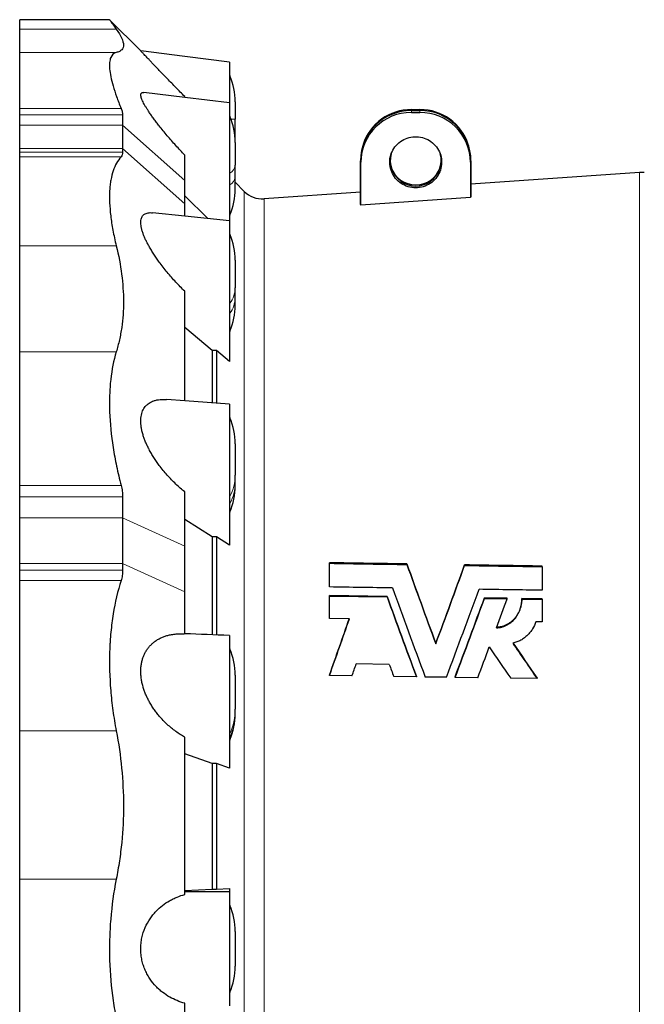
# Model space of a CAD drawing. Header units: millimetres. Extents: x 254 to 2565, y 151 to 2406.
# Tile 5 of 7: x 254 to 621, y 1827 to 2406. Entities that reach past the tile are written whole.
import ezdxf

# ---------------------------------------------------------------- set-up
doc = ezdxf.new("R2010")
doc.units = ezdxf.units.MM

msp = doc.modelspace()

# ---------------------------------------------------------------- linework, layer by layer
at = {"color": 7, "linetype": 'Continuous', "lineweight": 25}
for p, q in [((306.34, 2405.96), (253.54, 2405.96)), ((253.54, 2400.43), (253.54, 2405.96)), ((324.72, 2387.56), (306.34, 2405.94)), ((253.54, 2386.62), (253.54, 2400.43)), ((253.54, 2353.73), (253.54, 2386.62)), ((350.54, 2360.24), (350.54, 2360.72)), ((253.54, 2350.02), (253.54, 2353.73)), ((380.2, 2357.6), (380.2, 2347.36)), ((483.86, 2353.1), (488.86, 2353.1)), ((483.86, 2352.49), (488.86, 2352.49)), ((253.54, 2343.95), (253.54, 2350.02)), ((314.04, 2350.02), (314.04, 2343.95)), ((380.2, 2340.11), (380.2, 2347.36)), ((483.86, 2351.36), (488.86, 2351.36)), ((253.54, 2330.08), (253.54, 2343.95)), ((314.04, 2343.95), (314.04, 2330.08)), ((380.2, 2333.71), (380.2, 2340.11)), ((253.54, 2327.99), (253.54, 2330.08)), ((314.04, 2330.08), (314.04, 2327.99)), ((380.2, 2333.71), (380.2, 2320.31)), ((455.46, 2332.52), (455.21, 2331.73)), ((517.5, 2331.73), (517.25, 2332.52)), ((253.54, 2325.23), (253.54, 2327.99)), ((253.54, 2272.98), (253.54, 2325.23)), ((350.54, 2311.42), (350.54, 2326.28)), ((380.2, 2313.42), (380.2, 2320.31)), ((453.86, 2297.79), (453.86, 2322.95)), ((454.12, 2296.91), (454.12, 2322.08)), ((518.59, 2322.08), (518.59, 2301.35)), ((518.86, 2322.95), (518.86, 2302.27)), ((376.86, 2314.79), (376.86, 2287.7)), ((380.2, 2306.34), (380.2, 2313.42)), ((617.96, 2316.03), (518.86, 2309.1)), ((350.54, 2297.54), (350.54, 2311.42)), ((385.52, 2304.95), (380.2, 2310.27)), ((364.21, 2288.99), (350.54, 2302.26)), ((453.86, 2304.56), (397.17, 2300.59)), ((518.59, 2301.35), (454.12, 2296.91)), ((350.54, 2290.4), (350.54, 2297.54)), ((253.54, 2210.52), (253.54, 2272.98)), ((380.2, 2264.38), (380.2, 2248.13)), ((380.2, 2242.26), (380.2, 2248.13)), ((350.54, 2181.68), (350.54, 2246.13)), ((380.2, 2238.04), (380.2, 2242.26)), ((376.86, 2235.88), (376.86, 2204.89)), ((366.75, 2211.3), (350.54, 2224.93)), ((253.54, 2131.91), (253.54, 2210.52)), ((369.23, 2211.31), (366.75, 2211.3)), ((366.75, 2211.3), (366.75, 2180.48)), ((369.23, 2211.31), (369.23, 2180.29)), ((376.86, 2204.89), (369.23, 2211.31)), ((380.2, 2156.39), (380.2, 2137.87)), ((380.2, 2133.61), (380.2, 2137.87)), ((380.2, 2131.66), (380.2, 2133.61)), ((253.54, 2125.31), (253.54, 2131.91)), ((350.54, 2096.24), (350.54, 2128.1)), ((253.54, 2112.81), (253.54, 2125.31)), ((314.04, 2125.31), (314.04, 2112.81)), ((376.86, 2120.09), (376.86, 2096.84)), ((253.54, 2085.95), (253.54, 2112.81)), ((314.04, 2112.81), (314.04, 2085.95)), ((366.75, 2101.62), (350.54, 2111.81)), ((369.23, 2101.64), (366.75, 2101.62)), ((366.75, 2101.62), (366.75, 2044.03)), ((369.23, 2101.64), (369.23, 2043.93)), ((376.86, 2096.84), (369.23, 2101.64)), ((350.54, 2069.37), (350.54, 2096.24)), ((253.54, 2082.07), (253.54, 2085.95)), ((314.04, 2085.95), (314.04, 2082.07)), ((435.66, 2086.1), (435.66, 2086.44)), ((435.66, 2072.16), (435.66, 2086.1)), ((481.19, 2085.37), (481.19, 2085.71)), ((253.54, 2075.96), (253.54, 2082.07)), ((515.12, 2084.83), (515.12, 2085.17)), ((560.66, 2084.11), (560.66, 2084.45)), ((560.66, 2084.11), (560.66, 2070.23)), ((253.54, 1987.48), (253.54, 2075.96)), ((350.54, 2044.65), (350.54, 2069.37)), ((469.52, 2066.63), (435.66, 2067.15)), ((435.66, 2066.82), (435.66, 2067.15)), ((435.66, 2053.55), (435.66, 2066.82)), ((435.66, 2066.82), (469.52, 2066.3)), ((469.52, 2066.3), (469.52, 2066.63)), ((540.13, 2065.55), (526.79, 2065.76)), ((526.79, 2065.43), (526.79, 2065.76)), ((526.79, 2065.43), (540.13, 2065.23)), ((540.13, 2065.23), (540.13, 2065.55)), ((560.66, 2065.24), (548.75, 2065.42)), ((548.75, 2065.09), (548.75, 2065.42)), ((548.75, 2065.09), (560.66, 2064.91)), ((560.66, 2064.91), (560.66, 2065.24)), ((560.66, 2064.91), (560.66, 2051.69)), ((447.37, 2053.38), (435.66, 2053.55)), ((560.66, 2051.69), (557.08, 2051.74)), ((498.16, 2038.65), (498.16, 2038.97)), ((470.79, 2026.65), (451.4, 2026.93)), ((380.2, 2020.31), (380.2, 2000.34)), ((435.66, 2020), (435.66, 2020.31)), ((448.89, 2019.81), (435.66, 2020)), ((486.79, 2019.28), (473.45, 2019.47)), ((486.79, 2019.28), (486.79, 2019.58)), ((504.38, 2019.03), (491.93, 2019.2)), ((509.52, 2018.96), (509.52, 2019.26)), ((522.86, 2018.77), (509.52, 2018.96)), ((557.68, 2018.28), (542.21, 2018.49)), ((557.68, 2018.28), (557.68, 2018.58)), ((380.2, 1998.1), (380.2, 2000.34)), ((380.2, 1997.6), (380.2, 1998.1)), ((253.54, 1900.24), (253.54, 1987.48)), ((350.54, 1891.25), (350.54, 1983.76)), ((376.86, 1978.77), (376.86, 1965.53)), ((366.75, 1968.22), (350.54, 1973.97)), ((369.23, 1968.24), (366.75, 1968.22)), ((366.75, 1968.22), (366.75, 1894.33)), ((376.86, 1965.53), (369.23, 1968.24)), ((369.23, 1968.24), (369.23, 1894.31)), ((253.54, 1805.94), (253.54, 1900.24)), ((369.23, 1894.31), (376.86, 1894.67)), ((376.86, 1894.67), (376.86, 1892.73)), ((350.54, 1893.57), (366.75, 1894.33)), ((376.86, 1892.73), (350.54, 1892.75)), ((366.75, 1894.33), (369.23, 1894.31)), ((380.2, 1869.47), (380.2, 1849)), ((350.54, 1790.52), (350.54, 1827.23))]:
    msp.add_line(p, q, dxfattribs=at)
at = {"color": 8, "linetype": 'Continuous', "lineweight": 18}
for p, q in [((253.54, 2400.43), (310.3, 2400.43)), ((253.54, 2386.62), (310.3, 2386.62)), ((377.16, 2372.89), (377.16, 2349)), ((253.54, 2353.73), (313.14, 2353.73)), ((483.86, 2353.1), (483.86, 2352.49)), ((483.86, 2351.36), (483.86, 2352.49)), ((488.86, 2353.1), (488.86, 2352.49)), ((488.86, 2351.36), (488.86, 2352.49)), ((253.54, 2350.02), (314.04, 2350.02)), ((377.16, 2349), (377.16, 2315.59)), ((377.79, 2347.36), (380.2, 2347.36)), ((253.54, 2343.95), (314.04, 2343.95)), ((350.54, 2311.42), (314.04, 2343.95)), ((379.68, 2340.11), (380.2, 2340.11)), ((253.54, 2330.08), (314.04, 2330.08)), ((350.54, 2297.54), (314.04, 2330.08)), ((253.54, 2327.99), (314.04, 2327.99)), ((253.54, 2325.23), (313.14, 2325.23)), ((454.12, 2322.08), (453.86, 2322.95)), ((518.59, 2322.08), (518.86, 2322.95)), ((377.16, 2315.59), (377.16, 2308.69)), ((617.96, 1859.24), (617.96, 2316.03)), ((377.16, 2308.69), (377.16, 2291.06)), ((385.52, 2304.95), (385.52, 1413.53)), ((397.17, 2300.59), (397.17, 1417.89)), ((377.16, 2279.66), (377.16, 2239.14)), ((253.54, 2272.98), (310.3, 2272.98)), ((377.16, 2239.14), (377.16, 2233.28)), ((377.16, 2233.28), (377.16, 2222.76)), ((253.54, 2210.52), (310.3, 2210.52)), ((377.16, 2171.67), (377.16, 2125.51)), ((253.54, 2131.91), (313.14, 2131.91)), ((253.54, 2125.31), (314.04, 2125.31)), ((377.16, 2125.51), (377.16, 2121.24)), ((377.16, 2121.24), (377.16, 2116.37)), ((314.04, 2112.81), (253.54, 2112.81)), ((314.04, 2112.81), (350.54, 2096.24)), ((253.54, 2085.95), (314.04, 2085.95)), ((314.04, 2085.95), (350.54, 2069.37)), ((253.54, 2082.07), (314.04, 2082.07)), ((253.54, 2075.96), (313.14, 2075.96)), ((377.16, 2035.6), (377.16, 1985.81)), ((253.54, 1987.48), (310.3, 1987.48)), ((377.16, 1985.81), (377.16, 1983.57)), ((377.16, 1983.57), (377.16, 1982.32)), ((253.54, 1900.24), (310.3, 1900.24)), ((377.16, 1884.76), (377.16, 1833.72)), ((617.96, 1402.45), (617.96, 1859.24))]:
    msp.add_line(p, q, dxfattribs=at)
at = {"color": 7, "linetype": 'Continuous', "lineweight": 25, "flags": 128}
for points in [[(376.86, 2380.9), (350.58, 2384.26), (324.72, 2387.57)], [(376.86, 2357.01), (350.58, 2360.21), (326.48, 2363.14)], [(486.36, 2307.05), (485.23, 2307.09), (484.11, 2307.21), (483, 2307.42), (481.91, 2307.7), (480.84, 2308.06), (479.81, 2308.5), (478.81, 2309.02), (477.85, 2309.6), (476.94, 2310.25), (476.07, 2310.97), (475.27, 2311.75), (474.53, 2312.58), (473.85, 2313.47), (473.23, 2314.4), (472.69, 2315.38), (472.23, 2316.39), (471.84, 2317.43), (471.53, 2318.5), (471.31, 2319.59), (471.16, 2320.69), (471.1, 2321.8), (471.12, 2322.91), (471.22, 2324.02), (471.41, 2325.11), (471.68, 2326.19), (472.03, 2327.25), (472.45, 2328.28), (472.96, 2329.27), (473.53, 2330.23), (474.18, 2331.14), (474.89, 2332), (475.66, 2332.8), (476.5, 2333.55), (477.39, 2334.24), (478.32, 2334.86), (479.3, 2335.41), (480.32, 2335.88), (481.37, 2336.28), (482.45, 2336.61), (483.55, 2336.85), (484.67, 2337.02), (485.79, 2337.1), (486.92, 2337.1), (488.05, 2337.02), (489.16, 2336.85), (490.26, 2336.61), (491.34, 2336.28), (492.39, 2335.88), (493.41, 2335.41), (494.39, 2334.86), (495.33, 2334.24), (496.21, 2333.55), (497.05, 2332.8), (497.82, 2332), (498.54, 2331.14), (499.18, 2330.23), (499.76, 2329.27), (500.26, 2328.28), (500.69, 2327.25), (501.04, 2326.19), (501.3, 2325.11), (501.49, 2324.02), (501.6, 2322.91), (501.62, 2321.8), (501.55, 2320.69), (501.41, 2319.59), (501.18, 2318.5), (500.87, 2317.43), (500.48, 2316.39), (500.02, 2315.38), (499.48, 2314.4), (498.87, 2313.47), (498.19, 2312.58), (497.44, 2311.75), (496.64, 2310.97), (495.78, 2310.25), (494.86, 2309.6), (493.91, 2309.02), (492.91, 2308.5), (491.87, 2308.06), (490.8, 2307.7), (489.71, 2307.42), (488.6, 2307.21), (487.48, 2307.09), (486.36, 2307.05)], [(376.86, 2287.68), (350.58, 2290.4), (331.65, 2292.35)], [(376.86, 2179.69), (350.58, 2181.66), (339.75, 2182.48)]]:
    msp.add_lwpolyline(points, dxfattribs=at)
at = {"color": 7, "linetype": 'Continuous', "lineweight": 25}
for centre, radius, start, end in [((380.86, 2374.41), 4, 180, 202.46627), ((340.2, 2357.6), 40, 0, 22.46627), ((483.63, 2322.71), 29.78, 89.57041, 179.5525), ((483.71, 2323.42), 29.68, 89.72665, 162.14713), ((489, 2323.42), 29.68, 17.85287, 90.27335), ((489.09, 2322.72), 29.77, 0.43631, 90.44079), ((380.86, 2350.52), 4, 180, 202.46627), ((340.2, 2333.71), 40, 0, 22.46627), ((483.64, 2321.85), 29.52, 89.57041, 179.5525), ((489.08, 2321.85), 29.51, 0.43631, 90.44079), ((486.36, 2323.05), 14.96, 164.90891, 15.09109), ((486.29, 2324.02), 15.24, 199.44382, 270.26187), ((486.42, 2324.03), 15.25, 269.74996, 340.54435), ((619.36, 2296.08), 20, 86, 94), ((340.2, 2306.34), 40, 337.53373, 0), ((396.13, 2315.56), 15, 225, 274), ((380.86, 2289.53), 4, 157.53373, 180), ((380.86, 2281.19), 4, 180, 202.46627), ((340.2, 2264.38), 40, 0, 22.46627), ((340.2, 2238.04), 40, 337.53373, 0), ((380.86, 2221.23), 4, 157.53373, 180), ((380.86, 2173.2), 4, 180, 202.46627), ((340.2, 2156.39), 40, 0, 22.46627), ((340.2, 2131.66), 40, 337.53373, 0), ((380.86, 2114.84), 4, 157.53373, 180), ((380.86, 2037.13), 4, 180, 202.46627), ((340.2, 2020.31), 40, 0, 22.46627), ((340.2, 1997.6), 40, 337.53373, 0), ((380.86, 1980.79), 4, 157.53373, 180), ((380.86, 1886.29), 4, 180, 202.46627), ((340.2, 1869.47), 40, 0, 22.46627), ((340.2, 1849), 40, 337.53373, 0), ((380.86, 1832.19), 4, 157.53373, 180)]:
    msp.add_arc(centre, radius, start, end, dxfattribs=at)
at = {"color": 8, "linetype": 'Continuous', "lineweight": 18}
for centre, radius, start, end in [((373.94, 2320.99), 6.29, 300.75644, 353.78555), ((377.48, 2315.05), 0.629, 120.75644, 173.78555), ((373.94, 2314.1), 6.29, 300.75644, 353.78555), ((377.48, 2308.15), 0.629, 120.75644, 173.78555), ((364.62, 2248.38), 15.58, 323.61321, 359.04767), ((364.62, 2242.52), 15.58, 323.61321, 359.04767), ((378.41, 2238.22), 1.56, 143.61321, 179.04767), ((378.41, 2232.35), 1.56, 143.61321, 179.04767), ((353.09, 2137.97), 27.11, 332.62425, 359.79008), ((353.09, 2133.71), 27.11, 332.62425, 359.79008), ((379.57, 2124.26), 2.71, 152.62425, 179.79008), ((379.57, 2120), 2.71, 152.62425, 179.79008), ((343.76, 2000.37), 36.44, 336.44592, 359.96328), ((343.76, 1998.13), 36.44, 336.44592, 359.96328), ((380.5, 1984.35), 3.64, 156.44592, 179.96328), ((380.5, 1982.11), 3.64, 156.44592, 179.96328)]:
    msp.add_arc(centre, radius, start, end, dxfattribs=at)
at = {"color": 7, "linetype": 'Continuous', "lineweight": 25}
for centre, major_axis, ratio, start_param, end_param in [((518.94, 1859.53), (4.1, 449.86), 0.051608, 0.17867, 0.189785), ((453.94, 1858.96), (-4.06, 445.32), 0.051608, 6.100617, 6.111845), ((604.55, 1846.46), (-183.51, 455.71), 0.060848, 0.99375, 1.110312), ((604.56, 1846.42), (-184.12, 457.22), 0.060848, 0.996548, 1.112498), ((402.17, 1871.62), (177.82, 441.56), 0.060848, 5.125452, 5.241509), ((402.19, 1871.67), (178.42, 443.07), 0.060848, 5.123196, 5.238648), ((591.06, 1846.44), (-183.74, 456.27), 0.060848, 1.030424, 1.158096), ((415.69, 1871.69), (178.8, 444.01), 0.060848, 5.075023, 5.201747), ((585.89, 1846.5), (-182.99, 454.41), 0.060848, 1.040731, 1.155645), ((585.91, 1846.45), (-183.6, 455.91), 0.060848, 1.043276, 1.157625), ((420.82, 1871.66), (178.34, 442.87), 0.060848, 5.076563, 5.190413), ((420.84, 1871.7), (178.95, 444.37), 0.060848, 5.074541, 5.187839), ((434.18, 1871.73), (179.32, 445.3), 0.060848, 5.144101, 5.186253), ((351.7, 1870.82), (166.25, 438.06), 0.058274, 5.08265, 5.164243), ((351.71, 1870.86), (166.82, 439.56), 0.058274, 5.080573, 5.162567), ((434.18, 1871.73), (179.32, 445.3), 0.060848, 5.073295, 5.116754), ((734.41, 1835.04), (-349.31, 465.5), 0.083936, 1.060309, 1.103636), ((749.92, 1834.98), (-350.12, 466.58), 0.083936, 1.056062, 1.105004), ((749.86, 1835.06), (-348.99, 465.07), 0.083936, 1.054569, 1.103099), ((364.95, 1870.89), (167.17, 440.49), 0.058274, 5.079304, 5.096507), ((572.56, 1846.48), (-183.22, 454.98), 0.060848, 1.139279, 1.156399)]:
    msp.add_ellipse(centre, major_axis=major_axis, ratio=ratio, start_param=start_param, end_param=end_param, dxfattribs=at)
for points, knots in [([(306.34, 2405.94), (306.34, 2405.94), (306.35, 2405.92), (306.53, 2405.67), (306.84, 2405.24), (307.3, 2404.6), (307.9, 2403.77), (308.6, 2402.79), (309.4, 2401.68), (310, 2400.85), (310.3, 2400.43)], [0, 0, 0, 0, 0.1061841, 0.2342394, 0.3661448, 0.4981737, 0.6302053, 0.7621145, 0.8809711, 1, 1, 1, 1]), ([(310.3, 2400.43), (313.1, 2396.55), (314.53, 2393.45), (314.55, 2389.97), (314.2, 2389.02), (313.31, 2388.07), (313.1, 2387.9), (312.66, 2387.57), (312.41, 2387.42), (311.62, 2387.01), (311, 2386.79), (310.3, 2386.62)], [0, 0, 0, 0, 0.5, 0.5, 0.75, 0.75, 0.8125, 0.8125, 0.875, 0.875, 1, 1, 1, 1]), ([(350.54, 2360.72), (349.68, 2361.6), (347.95, 2363.37), (345.4, 2365.99), (342.86, 2368.6), (340.36, 2371.18), (337.91, 2373.72), (335.78, 2375.94), (333.95, 2377.85), (332.41, 2379.47), (330.94, 2381.01), (329.64, 2382.37), (328.53, 2383.54), (327.59, 2384.53), (326.74, 2385.43), (326.07, 2386.14), (325.56, 2386.68), (325.18, 2387.08), (324.91, 2387.37), (324.74, 2387.54), (324.73, 2387.55), (324.72, 2387.56)], [0, 0, 0, 0, 0.071513, 0.143069, 0.214568, 0.288324, 0.36215, 0.435868, 0.488478, 0.541082, 0.594655, 0.648217, 0.691861, 0.735499, 0.780275, 0.825043, 0.860359, 0.895671, 0.931969, 0.968266, 1, 1, 1, 1]), ([(310.3, 2386.62), (308.77, 2386.25), (307.69, 2385.26), (306.72, 2382.88), (306.5, 2381.93), (306.35, 2380.26), (306.32, 2379.67), (306.33, 2378.72), (306.34, 2378.39), (306.37, 2377.72), (306.4, 2377.38), (306.67, 2374.2), (307.37, 2370.83), (309.05, 2365), (309.72, 2362.92), (310.89, 2359.6), (311.3, 2358.47), (312.19, 2356.14), (312.65, 2354.95), (313.14, 2353.73)], [0, 0, 0, 0, 0.25, 0.25, 0.375, 0.375, 0.4375, 0.4375, 0.46875, 0.46875, 0.5, 0.5, 0.75, 0.75, 0.875, 0.875, 0.9375, 0.9375, 1, 1, 1, 1]), ([(376.86, 2380.9), (376.86, 2380.88), (376.86, 2380.84), (376.86, 2380.47), (376.86, 2379.89), (376.86, 2379.07), (376.86, 2378.02), (376.86, 2376.75), (376.86, 2375.28), (376.86, 2373.62), (376.86, 2371.76), (376.86, 2369.72), (376.86, 2367.54), (376.86, 2365.22), (376.86, 2362.75), (376.86, 2360.16), (376.86, 2358.26), (376.86, 2357.23), (376.86, 2357.09)], [0, 0, 0, 0, 0.064852, 0.131864, 0.197021, 0.262179, 0.329233, 0.396287, 0.46141, 0.526534, 0.593551, 0.660567, 0.725666, 0.790764, 0.857751, 0.924738, 0.989975, 1, 1, 1, 1]), ([(350.54, 2326.28), (349.67, 2327.22), (347.91, 2329.09), (345.31, 2331.94), (342.76, 2334.81), (340.28, 2337.71), (337.87, 2340.6), (335.76, 2343.22), (333.94, 2345.56), (332.39, 2347.63), (330.92, 2349.67), (329.63, 2351.54), (328.52, 2353.24), (327.57, 2354.78), (326.73, 2356.24), (326, 2357.65), (325.4, 2358.96), (324.97, 2360.16), (324.73, 2361.18), (324.7, 2361.99), (324.87, 2362.6), (325.24, 2362.99), (325.77, 2363.18), (326.25, 2363.15), (326.48, 2363.13)], [0, 0, 0, 0, 0.060252, 0.120757, 0.181328, 0.241825, 0.302157, 0.362294, 0.406389, 0.450585, 0.494745, 0.538793, 0.575497, 0.612317, 0.649103, 0.685759, 0.7254, 0.765152, 0.804767, 0.844494, 0.884363, 0.924103, 0.962331, 1, 1, 1, 1]), ([(313.14, 2353.73), (313.44, 2353), (313.66, 2352.33), (313.97, 2351.09), (314.04, 2350.53), (314.04, 2350.02)], [0, 0, 0, 0, 0.5, 0.5, 1, 1, 1, 1]), ([(376.86, 2356.99), (376.86, 2356.98), (376.86, 2356.98), (376.86, 2356.7), (376.86, 2356.18), (376.86, 2355.43), (376.86, 2354.44), (376.86, 2353.23), (376.86, 2351.82), (376.86, 2350.21), (376.86, 2348.4), (376.86, 2346.4), (376.86, 2344.26), (376.86, 2341.98), (376.86, 2339.54), (376.86, 2336.99), (376.86, 2334.36), (376.86, 2331.66), (376.86, 2328.88), (376.86, 2326.05), (376.86, 2323.24), (376.86, 2320.42), (376.86, 2317.59), (376.86, 2315.73), (376.86, 2314.79)], [0, 0, 0, 0, 0.032475, 0.079145, 0.12451, 0.169874, 0.216556, 0.263238, 0.308628, 0.354018, 0.400729, 0.44744, 0.492806, 0.538173, 0.584858, 0.631543, 0.676892, 0.72224, 0.768905, 0.815569, 0.861015, 0.90646, 0.95323, 1, 1, 1, 1]), ([(313.14, 2325.23), (311.18, 2323.07), (309.63, 2320.34), (307.94, 2315.37), (307.49, 2313.57), (306.97, 2310.64), (306.82, 2309.63), (306.64, 2308.05), (306.59, 2307.51), (306.5, 2306.43), (306.46, 2305.88), (306.18, 2300.85), (306.39, 2295.91), (307.35, 2287.81), (307.79, 2285), (308.61, 2280.6), (308.91, 2279.1), (309.56, 2276.07), (309.92, 2274.53), (310.3, 2272.98)], [0, 0, 0, 0, 0.25, 0.25, 0.375, 0.375, 0.4375, 0.4375, 0.46875, 0.46875, 0.5, 0.5, 0.75, 0.75, 0.875, 0.875, 0.9375, 0.9375, 1, 1, 1, 1]), ([(314.04, 2327.99), (314.04, 2327.39), (313.97, 2326.86), (313.66, 2325.94), (313.44, 2325.55), (313.14, 2325.23)], [0, 0, 0, 0, 0.5, 0.5, 1, 1, 1, 1]), ([(350.54, 2246.13), (349.67, 2247.01), (347.91, 2248.77), (345.31, 2251.53), (342.76, 2254.38), (340.28, 2257.3), (337.87, 2260.31), (335.76, 2263.1), (333.94, 2265.66), (332.39, 2267.98), (330.92, 2270.31), (329.63, 2272.51), (328.52, 2274.58), (327.57, 2276.51), (326.73, 2278.4), (326, 2280.3), (325.4, 2282.17), (324.97, 2283.98), (324.73, 2285.67), (324.7, 2287.19), (324.87, 2288.53), (325.23, 2289.66), (325.78, 2290.57), (326.47, 2291.29), (327.34, 2291.84), (328.38, 2292.22), (329.59, 2292.41), (330.69, 2292.45), (331.41, 2292.36), (331.65, 2292.34)], [0, 0, 0, 0, 0.050678, 0.101567, 0.152513, 0.203396, 0.254141, 0.304721, 0.341809, 0.378982, 0.416124, 0.453172, 0.484043, 0.515013, 0.545953, 0.576784, 0.610126, 0.64356, 0.67688, 0.710293, 0.743827, 0.777252, 0.809405, 0.841647, 0.873823, 0.909756, 0.945816, 0.981916, 1, 1, 1, 1]), ([(376.86, 2287.65), (376.86, 2287.66), (376.86, 2287.68), (376.86, 2287.46), (376.86, 2287.02), (376.86, 2286.33), (376.86, 2285.4), (376.86, 2284.25), (376.86, 2282.9), (376.86, 2281.34), (376.86, 2279.58), (376.86, 2277.63), (376.86, 2275.54), (376.86, 2273.29), (376.86, 2270.89), (376.86, 2268.36), (376.86, 2265.76), (376.86, 2263.08), (376.86, 2260.31), (376.86, 2257.49), (376.86, 2254.68), (376.86, 2251.87), (376.86, 2249.04), (376.86, 2246.25), (376.86, 2243.54), (376.86, 2240.9), (376.86, 2238.32), (376.86, 2236.69), (376.86, 2235.88)], [0, 0, 0, 0, 0.016951, 0.056803, 0.095519, 0.134235, 0.174075, 0.213915, 0.25264, 0.291366, 0.331216, 0.371065, 0.409812, 0.448559, 0.488434, 0.528309, 0.567036, 0.605763, 0.645615, 0.685468, 0.72418, 0.762891, 0.802726, 0.842561, 0.881355, 0.92015, 0.960075, 1, 1, 1, 1]), ([(310.3, 2272.98), (313.1, 2261.51), (314.53, 2250.55), (314.55, 2234.89), (314.2, 2229.81), (313.31, 2223.61), (313.1, 2222.38), (312.66, 2219.94), (312.41, 2218.74), (311.62, 2215.15), (311, 2212.81), (310.3, 2210.52)], [0, 0, 0, 0, 0.5, 0.5, 0.75, 0.75, 0.8125, 0.8125, 0.875, 0.875, 1, 1, 1, 1]), ([(310.3, 2210.52), (308.77, 2205.53), (307.69, 2200.09), (306.72, 2191.25), (306.5, 2188.2), (306.35, 2183.43), (306.32, 2181.82), (306.33, 2179.35), (306.34, 2178.51), (306.37, 2176.85), (306.4, 2176.01), (306.67, 2168.44), (307.37, 2161.45), (309.05, 2150.62), (309.72, 2146.94), (310.89, 2141.35), (311.3, 2139.46), (312.19, 2135.7), (312.65, 2133.81), (313.14, 2131.91)], [0, 0, 0, 0, 0.25, 0.25, 0.375, 0.375, 0.4375, 0.4375, 0.46875, 0.46875, 0.5, 0.5, 0.75, 0.75, 0.875, 0.875, 0.9375, 0.9375, 1, 1, 1, 1]), ([(350.54, 2128.1), (349.67, 2128.84), (347.91, 2130.32), (345.31, 2132.72), (342.76, 2135.26), (340.28, 2137.94), (337.87, 2140.76), (335.76, 2143.45), (333.94, 2145.98), (332.39, 2148.31), (330.92, 2150.71), (329.63, 2153.03), (328.52, 2155.27), (327.57, 2157.39), (326.73, 2159.53), (326, 2161.73), (325.4, 2163.98), (324.97, 2166.23), (324.73, 2168.42), (324.7, 2170.49), (324.87, 2172.43), (325.23, 2174.19), (325.78, 2175.75), (326.47, 2177.12), (327.34, 2178.37), (328.38, 2179.47), (329.59, 2180.41), (330.92, 2181.16), (332.43, 2181.78), (334.13, 2182.23), (336.03, 2182.5), (337.9, 2182.59), (339.17, 2182.5), (339.75, 2182.47)], [0, 0, 0, 0, 0.042821, 0.085821, 0.128869, 0.171864, 0.214741, 0.25748, 0.288819, 0.320228, 0.351613, 0.382917, 0.409002, 0.43517, 0.461314, 0.487365, 0.515538, 0.543789, 0.571943, 0.600177, 0.628512, 0.656755, 0.683923, 0.711166, 0.738355, 0.768717, 0.799186, 0.82969, 0.860099, 0.896355, 0.932715, 0.969147, 1, 1, 1, 1]), ([(376.86, 2179.67), (376.86, 2179.68), (376.86, 2179.72), (376.86, 2179.55), (376.86, 2179.18), (376.86, 2178.55), (376.86, 2177.69), (376.86, 2176.6), (376.86, 2175.3), (376.86, 2173.8), (376.86, 2172.09), (376.86, 2170.2), (376.86, 2168.14), (376.86, 2165.94), (376.86, 2163.57), (376.86, 2161.08), (376.86, 2158.51), (376.86, 2155.84), (376.86, 2153.09), (376.86, 2150.28), (376.86, 2147.47), (376.86, 2144.65), (376.86, 2141.82), (376.86, 2139.02), (376.86, 2136.29), (376.86, 2133.64), (376.86, 2131.05), (376.86, 2128.56), (376.86, 2126.22), (376.86, 2124.03), (376.86, 2121.95), (376.86, 2120.71), (376.86, 2120.09)], [0, 0, 0, 0, 0.005308, 0.040081, 0.073865, 0.107649, 0.142414, 0.17718, 0.210955, 0.24473, 0.279485, 0.31424, 0.348023, 0.381806, 0.41657, 0.451334, 0.485136, 0.518938, 0.553723, 0.588509, 0.622293, 0.656078, 0.690844, 0.72561, 0.759382, 0.793153, 0.827904, 0.862654, 0.896498, 0.930341, 0.96517, 1, 1, 1, 1]), ([(313.14, 2131.91), (313.44, 2130.77), (313.66, 2129.65), (313.97, 2127.45), (314.04, 2126.37), (314.04, 2125.31)], [0, 0, 0, 0, 0.5, 0.5, 1, 1, 1, 1]), ([(314.04, 2082.07), (314.04, 2080.96), (313.97, 2079.9), (313.66, 2077.86), (313.44, 2076.89), (313.14, 2075.96)], [0, 0, 0, 0, 0.5, 0.5, 1, 1, 1, 1]), ([(313.14, 2075.96), (311.18, 2069.76), (309.63, 2063.2), (307.94, 2052.82), (307.49, 2049.27), (306.97, 2043.8), (306.82, 2041.96), (306.64, 2039.15), (306.59, 2038.21), (306.5, 2036.33), (306.46, 2035.38), (306.18, 2026.86), (306.39, 2019.16), (307.35, 2007.4), (307.79, 2003.45), (308.61, 1997.47), (308.91, 1995.47), (309.56, 1991.47), (309.92, 1989.48), (310.3, 1987.48)], [0, 0, 0, 0, 0.25, 0.25, 0.375, 0.375, 0.4375, 0.4375, 0.46875, 0.46875, 0.5, 0.5, 0.75, 0.75, 0.875, 0.875, 0.9375, 0.9375, 1, 1, 1, 1]), ([(533.83, 2048.15), (534.93, 2048.17), (536.01, 2048.33), (537.33, 2048.68), (537.6, 2048.76), (538.12, 2048.93), (538.38, 2049.02), (539.14, 2049.32), (539.64, 2049.55), (540.59, 2050.06), (541.05, 2050.33), (541.94, 2050.94), (542.37, 2051.27), (543.59, 2052.3), (544.32, 2053.06), (545.3, 2054.29), (545.6, 2054.72), (546.16, 2055.58), (546.42, 2056.02), (546.89, 2056.92), (547.11, 2057.38), (547.5, 2058.32), (547.68, 2058.79), (548.15, 2060.22), (548.37, 2061.19), (548.6, 2062.64), (548.66, 2063.13), (548.73, 2064.11), (548.75, 2064.61), (548.75, 2065.09)], [0, 0, 0, 0, 0.125, 0.125, 0.15625, 0.15625, 0.1875, 0.1875, 0.25, 0.25, 0.3125, 0.3125, 0.375, 0.375, 0.5, 0.5, 0.5625, 0.5625, 0.625, 0.625, 0.6875, 0.6875, 0.75, 0.75, 0.875, 0.875, 0.9375, 0.9375, 1, 1, 1, 1]), ([(548.75, 2065.42), (548.74, 2064.97), (548.72, 2064.06), (548.55, 2062.54), (548.23, 2060.87), (547.69, 2059.07), (546.96, 2057.32), (546.07, 2055.71), (545.05, 2054.25), (543.92, 2052.96), (542.64, 2051.77), (541.21, 2050.72), (539.64, 2049.85), (538.1, 2049.21), (536.61, 2048.79), (535.27, 2048.55), (534.38, 2048.5), (533.95, 2048.47)], [0, 0, 0, 0, 0.058489, 0.116975, 0.195238, 0.273877, 0.352433, 0.430582, 0.499166, 0.567926, 0.636448, 0.705538, 0.774896, 0.843918, 0.897437, 0.951118, 1, 1, 1, 1]), ([(557.08, 2051.74), (556.57, 2050.27), (555.91, 2048.86), (554.67, 2046.86), (554.21, 2046.2), (553.2, 2044.95), (552.66, 2044.35), (551.5, 2043.22), (550.88, 2042.69), (549.9, 2041.96), (549.56, 2041.72), (548.86, 2041.27), (548.5, 2041.06), (547.41, 2040.46), (546.66, 2040.11), (545.1, 2039.52), (544.29, 2039.28), (543.47, 2039.1)], [0, 0, 0, 0, 0.25, 0.25, 0.375, 0.375, 0.5, 0.5, 0.625, 0.625, 0.6875, 0.6875, 0.75, 0.75, 0.875, 0.875, 1, 1, 1, 1]), ([(350.54, 1983.76), (349.67, 1984.29), (347.91, 1985.34), (345.31, 1987.15), (342.76, 1989.12), (340.28, 1991.29), (337.87, 1993.65), (335.76, 1995.98), (333.94, 1998.22), (332.39, 2000.34), (330.92, 2002.58), (329.63, 2004.79), (328.52, 2006.97), (327.57, 2009.09), (326.73, 2011.27), (326, 2013.56), (325.4, 2015.95), (324.97, 2018.43), (324.73, 2020.9), (324.7, 2023.32), (324.87, 2025.67), (325.23, 2027.89), (325.78, 2029.94), (326.47, 2031.83), (327.34, 2033.65), (328.38, 2035.36), (329.59, 2036.96), (330.92, 2038.38), (332.43, 2039.71), (334.13, 2040.92), (336.03, 2041.99), (338.01, 2042.87), (340.05, 2043.56), (342.34, 2044.13), (344.88, 2044.53), (347.58, 2044.73), (349.37, 2044.68), (350.21, 2044.66)], [0, 0, 0, 0, 0.036414, 0.072981, 0.109588, 0.14615, 0.182612, 0.218957, 0.245607, 0.272317, 0.299006, 0.325626, 0.347809, 0.370062, 0.392294, 0.414447, 0.438405, 0.462429, 0.486371, 0.510381, 0.534476, 0.558494, 0.581597, 0.604764, 0.627885, 0.653704, 0.679615, 0.705555, 0.731414, 0.762245, 0.793166, 0.824146, 0.855123, 0.886001, 0.925523, 0.965085, 1, 1, 1, 1]), ([(376.86, 2043.62), (368.1, 2043.96), (359.22, 2044.31), (350.34, 2044.66), (350.21, 2044.67)], [0, 0, 0, 0, 0.9860026, 1, 1, 1, 1]), ([(376.86, 2043.6), (376.86, 2043.59), (376.86, 2043.56), (376.86, 2043.23), (376.86, 2042.67), (376.86, 2041.87), (376.86, 2040.84), (376.86, 2039.61), (376.86, 2038.16), (376.86, 2036.51), (376.86, 2034.66), (376.86, 2032.65), (376.86, 2030.49), (376.86, 2028.16), (376.86, 2025.7), (376.86, 2023.15), (376.86, 2020.52), (376.86, 2017.78), (376.86, 2014.98), (376.86, 2012.18), (376.86, 2009.36), (376.86, 2006.52), (376.86, 2003.71), (376.86, 2000.97), (376.86, 1998.29), (376.86, 1995.67), (376.86, 1993.15), (376.86, 1990.78), (376.86, 1988.55), (376.86, 1986.44), (376.86, 1984.51), (376.86, 1982.77), (376.86, 1981.23), (376.86, 1979.87), (376.86, 1979.13), (376.86, 1978.77)], [0, 0, 0, 0, 0.027519, 0.057473, 0.087426, 0.118251, 0.149075, 0.179023, 0.208971, 0.239789, 0.270607, 0.300547, 0.330487, 0.361296, 0.392105, 0.422052, 0.451999, 0.482816, 0.513632, 0.543596, 0.57356, 0.604396, 0.635232, 0.66518, 0.695128, 0.725947, 0.756766, 0.786703, 0.816639, 0.847444, 0.878249, 0.90825, 0.93825, 0.969125, 1, 1, 1, 1]), ([(310.3, 1987.48), (313.1, 1972.81), (314.53, 1958.19), (314.55, 1936.33), (314.2, 1929.05), (313.31, 1919.97), (313.1, 1918.15), (312.66, 1914.54), (312.41, 1912.74), (311.62, 1907.35), (311, 1903.78), (310.3, 1900.24)], [0, 0, 0, 0, 0.5, 0.5, 0.75, 0.75, 0.8125, 0.8125, 0.875, 0.875, 1, 1, 1, 1]), ([(310.3, 1900.24), (308.77, 1892.54), (307.69, 1884.72), (306.72, 1872.82), (306.5, 1868.82), (306.35, 1862.77), (306.32, 1860.75), (306.33, 1857.7), (306.34, 1856.69), (306.37, 1854.66), (306.4, 1853.65), (306.67, 1844.57), (307.37, 1836.64), (309.05, 1824.94), (309.72, 1821.08), (310.89, 1815.33), (311.3, 1813.43), (312.19, 1809.65), (312.65, 1807.79), (313.14, 1805.94)], [0, 0, 0, 0, 0.25, 0.25, 0.375, 0.375, 0.4375, 0.4375, 0.46875, 0.46875, 0.5, 0.5, 0.75, 0.75, 0.875, 0.875, 0.9375, 0.9375, 1, 1, 1, 1]), ([(350.54, 1827.23), (349.02, 1827.65), (347.53, 1828.16), (344.59, 1829.38), (343.15, 1830.08), (340.33, 1831.69), (338.95, 1832.6), (336.93, 1834.16), (336.26, 1834.71), (334.96, 1835.88), (334.32, 1836.5), (332.46, 1838.45), (331.3, 1839.87), (329.69, 1842.24), (329.17, 1843.08), (328.22, 1844.8), (327.77, 1845.7), (326.96, 1847.56), (326.59, 1848.52), (326.1, 1850.03), (325.94, 1850.55), (325.66, 1851.58), (325.54, 1852.1), (325.2, 1853.68), (325.02, 1854.76), (324.84, 1856.4), (324.8, 1856.95), (324.73, 1858.07), (324.72, 1858.63), (324.71, 1860.29), (324.77, 1861.39), (324.94, 1863.03), (325.01, 1863.57), (325.18, 1864.65), (325.28, 1865.2), (325.85, 1867.86), (326.5, 1869.86), (328.14, 1873.64), (329.1, 1875.35), (330.69, 1877.72), (331.25, 1878.47), (332.12, 1879.56), (332.42, 1879.91), (333.02, 1880.6), (333.32, 1880.94), (334.87, 1882.56), (336.16, 1883.72), (338.84, 1885.8), (340.23, 1886.73), (342.37, 1887.96), (343.1, 1888.35), (344.56, 1889.06), (345.29, 1889.39), (347.52, 1890.31), (349.02, 1890.83), (350.54, 1891.25)], [0, 0, 0, 0, 0.0625, 0.0625, 0.125, 0.125, 0.1875, 0.1875, 0.21875, 0.21875, 0.25, 0.25, 0.3125, 0.3125, 0.34375, 0.34375, 0.375, 0.375, 0.40625, 0.40625, 0.421875, 0.421875, 0.4375, 0.4375, 0.46875, 0.46875, 0.484375, 0.484375, 0.5, 0.5, 0.53125, 0.53125, 0.546875, 0.546875, 0.5625, 0.5625, 0.625, 0.625, 0.6875, 0.6875, 0.71875, 0.71875, 0.734375, 0.734375, 0.75, 0.75, 0.8125, 0.8125, 0.875, 0.875, 0.90625, 0.90625, 0.9375, 0.9375, 1, 1, 1, 1]), ([(376.86, 1892.73), (376.86, 1892.63), (376.86, 1892.05), (376.86, 1890.03), (376.86, 1886.91), (376.86, 1882.74), (376.86, 1877.68), (376.86, 1871.91), (376.86, 1865.68), (376.86, 1861.38), (376.86, 1857.14), (376.86, 1852.88), (376.86, 1846.65), (376.86, 1840.84), (376.86, 1835.73), (376.86, 1831.54), (376.86, 1828.41), (376.86, 1826.42), (376.86, 1825.85), (376.86, 1825.75)], [0.4496372, 0.4496372, 0.4496372, 0.4496372, 0.4721272, 0.4946172, 0.5171072, 0.5395973, 0.5620873, 0.5845773, 0.6070674, 0.6295574, 0.6295574, 0.6516854, 0.6738134, 0.6959414, 0.7180693, 0.7401973, 0.7623253, 0.7844533, 0.8065813, 0.8065813, 0.8065813, 0.8065813])]:
    msp.add_open_spline(points, degree=3, knots=knots, dxfattribs=at)
for points in [[(481.19, 2085.71), (466.01, 2085.96), (450.83, 2086.2), (435.66, 2086.44)], [(435.66, 2086.1), (450.83, 2085.86), (466.01, 2085.61), (481.19, 2085.37)], [(560.66, 2084.45), (545.48, 2084.69), (530.3, 2084.93), (515.12, 2085.17)], [(515.12, 2084.83), (530.3, 2084.59), (545.48, 2084.35), (560.66, 2084.11)], [(472.72, 2071.59), (460.37, 2071.78), (448.01, 2071.97), (435.66, 2072.16)], [(560.66, 2070.23), (548.3, 2070.42), (535.94, 2070.61), (523.59, 2070.8)]]:
    msp.add_open_spline(points, degree=3, dxfattribs=at)

doc.saveas('drawing.dxf')
